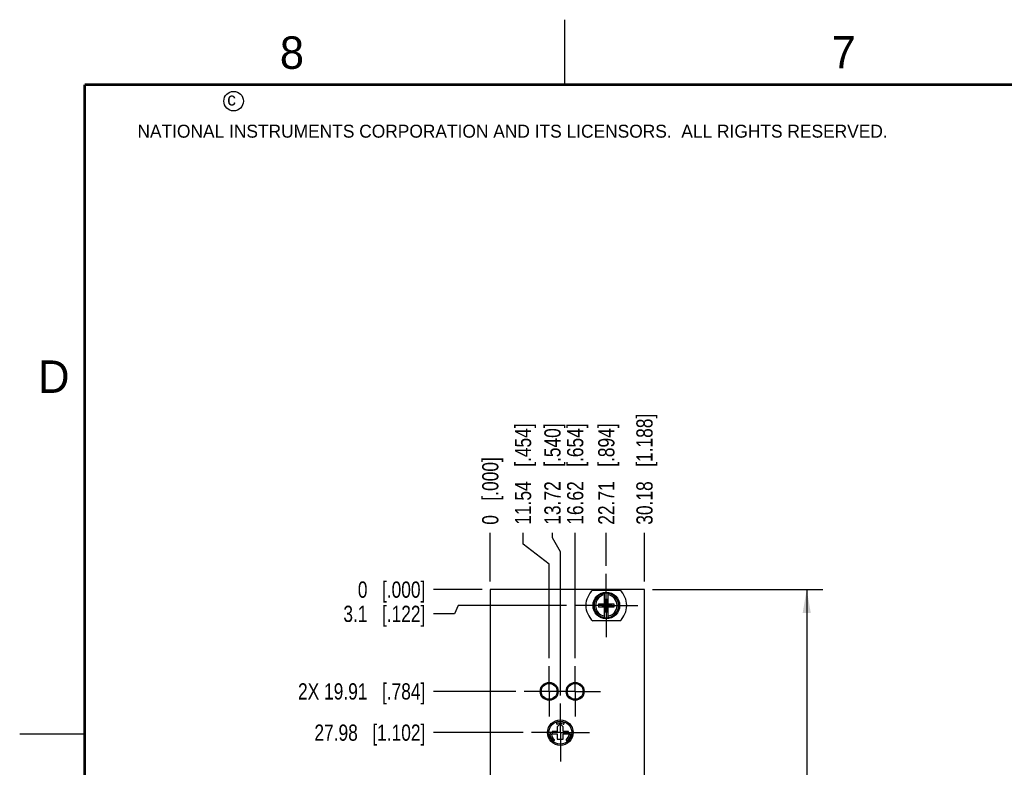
# Model space of a CAD drawing. Header units: inches. Extents: x 0 to 34, y 0 to 22.
# Tile 3 of 176: x 0 to 7.6, y 16.2 to 22. Entities that reach past the tile are written whole.
import ezdxf

# ---------------------------------------------------------------- set-up
doc = ezdxf.new("R2010")
doc.units = ezdxf.units.IN
doc.header["$LTSCALE"] = 1.87
doc.header["$MEASUREMENT"] = 0
doc.linetypes.add('CENTER', pattern=[0.6, 0.375, -0.075, 0.075, -0.075])
doc.layers.get('0').update_dxf_attribs({"linetype": 'CONTINUOUS'})
for name, color, linetype in [('02___PRT_ALL_AXES', 7, 'CONTINUOUS'), ('DEFAULT_1', 7, 'CENTER'), ('DIMENSIONS', 7, 'CONTINUOUS')]:
    doc.layers.add(name, color=color, linetype=linetype)
doc.styles.get("Standard").update_dxf_attribs({"font": 'txt', "width": 0.8})
doc.styles.add('TEXTSTYLE_2', font='txt')
doc.dimstyles.new('DIMSTYLE_1', dxfattribs={"dimtxt": 0.125, "dimasz": 0.18, "dimexe": 0.125, "dimexo": 0.0625, "dimgap": 0.03125, "dimtad": 0, "dimtih": 1, "dimtoh": 1, "dimdsep": 46, "dimtxsty": 'STANDARD', "dimblk": '_FILLED', "dimblk1": '_FILLED', "dimblk2": '_FILLED', "dimcen": 0.09, "dimadec": 0, "dimazin": 0, "dimtp": 0.001, "dimtm": 0.001, "dimtfac": 1, "dimtofl": 0, "dimtmove": 0, "dimatfit": 3, "dimldrblk": '_FILLED', "dimfxl": 1, "dimtolj": 1, "dimarcsym": 0})
doc.dimstyles.new('DIMSTYLE_2', dxfattribs={"dimtxt": 0.125, "dimasz": 0.18, "dimexe": 0.125, "dimexo": 0.0625, "dimgap": 0.03125, "dimtad": 0, "dimtih": 1, "dimtoh": 1, "dimdsep": 46, "dimtxsty": 'STANDARD', "dimblk": '_FILLED', "dimblk1": '_FILLED', "dimblk2": '_FILLED', "dimcen": 0.09, "dimadec": 0, "dimazin": 0, "dimtfac": 1, "dimtofl": 0, "dimtmove": 0, "dimatfit": 3, "dimldrblk": '_FILLED', "dimfxl": 1, "dimtolj": 1, "dimarcsym": 0})
doc.dimstyles.new('DIMSTYLE_4', dxfattribs={"dimtxt": 0.125, "dimasz": 0.18, "dimexe": 0.125, "dimexo": 0.0625, "dimgap": 0.0625, "dimtad": 0, "dimtih": 1, "dimtoh": 1, "dimdsep": 46, "dimtxsty": 'STANDARD', "dimblk": '_FILLED', "dimblk1": '_FILLED', "dimblk2": '_FILLED', "dimcen": 0.09, "dimadec": 0, "dimazin": 0, "dimtp": 0.001, "dimtm": 0.001, "dimtfac": 1, "dimtofl": 0, "dimtmove": 0, "dimatfit": 3, "dimldrblk": '_FILLED', "dimfxl": 1, "dimtolj": 1, "dimarcsym": 0})

# ---------------------------------------------------------------- blocks, each defined once
blk = doc.blocks.new('*D9')
at = {"layer": 'DIMENSIONS', "color": 2, "linetype": 'CONTINUOUS'}
blk.add_line((11.7075, 16.451), (8.9049, 16.451), dxfattribs=at)
at = {"layer": 'DIMENSIONS', "color": 2, "linetype": 'CONTINUOUS', "insert": (8.8424, 16.5135), "char_height": 0.125, "width": 1.725, "attachment_point": 3, "line_spacing_factor": 0.9}
blk.add_mtext('3X 123.83{\\Ftxt.shx;\\W1.000000;\\H0.125000; }[4.875]', dxfattribs=at)
blk = doc.blocks.new('_FILLED')
at = {"color": 0, "linetype": 'BYBLOCK'}
blk.add_solid([(0, 0), (-1, 0.174), (-1, -0.174)], dxfattribs=at)
blk = doc.blocks.new('*D11')
at = {"layer": 'DIMENSIONS', "color": 2, "linetype": 'CONTINUOUS'}
for p, q in [((9.0244, 16.8659), (8.9049, 16.8659)), ((9.3441, 16.676), (9.0244, 16.8659)), ((11.6405, 16.676), (9.3441, 16.676))]:
    blk.add_line(p, q, dxfattribs=at)
at = {"layer": 'DIMENSIONS', "color": 2, "linetype": 'CONTINUOUS', "insert": (8.8424, 16.9284), "char_height": 0.125, "width": 1.425, "attachment_point": 3, "line_spacing_factor": 0.9}
blk.add_mtext('129.54{\\Ftxt.shx;\\W1.000000;\\H0.125000; }[5.100]', dxfattribs=at)
blk = doc.blocks.new('*D12')
at = {"layer": 'DIMENSIONS', "color": 2, "linetype": 'CONTINUOUS'}
for p, q in [((9.2219, 17.0271), (8.9049, 17.0271)), ((9.3847, 16.93), (9.2219, 17.0271)), ((12.1385, 16.93), (9.3847, 16.93))]:
    blk.add_line(p, q, dxfattribs=at)
at = {"layer": 'DIMENSIONS', "color": 2, "linetype": 'CONTINUOUS', "insert": (8.8424, 17.0896), "char_height": 0.125, "width": 1.725, "attachment_point": 3, "line_spacing_factor": 0.9}
blk.add_mtext('3X 135.99{\\Ftxt.shx;\\W1.000000;\\H0.125000; }[5.354]', dxfattribs=at)
blk = doc.blocks.new('*D14')
at = {"layer": 'DIMENSIONS', "color": 2, "linetype": 'CONTINUOUS'}
blk.add_line((10.5488, 17.4874), (8.9049, 17.4874), dxfattribs=at)
at = {"layer": 'DIMENSIONS', "color": 2, "linetype": 'CONTINUOUS', "insert": (8.8424, 17.5499), "char_height": 0.125, "width": 1.425, "attachment_point": 3, "line_spacing_factor": 0.9}
blk.add_mtext('150.15{\\Ftxt.shx;\\W1.000000;\\H0.125000; }[5.911]', dxfattribs=at)
blk = doc.blocks.new('*D33')
at = {"layer": 'DIMENSIONS', "color": 2, "linetype": 'CONTINUOUS'}
for p, q in [((3.8782, 17.9603), (3.8782, 18.047)), ((4.0799, 17.8054), (3.8782, 17.9603)), ((4.0799, 17.082), (4.0799, 17.8054))]:
    blk.add_line(p, q, dxfattribs=at)
at = {"layer": 'DIMENSIONS', "color": 2, "linetype": 'CONTINUOUS', "insert": (3.8157, 18.1095), "char_height": 0.125, "width": 1.225, "attachment_point": 1, "rotation": 90, "line_spacing_factor": 0.9}
blk.add_mtext('11.54{\\Ftxt.shx;\\W1.000000;\\H0.125000; }[.454]', dxfattribs=at)
blk = doc.blocks.new('*D34')
at = {"layer": 'DIMENSIONS', "color": 2, "linetype": 'CONTINUOUS'}
blk.add_line((3.6256, 17.672), (3.6256, 18.047), dxfattribs=at)
at = {"layer": 'DIMENSIONS', "color": 2, "linetype": 'CONTINUOUS', "insert": (3.5631, 18.1095), "char_height": 0.125, "width": 0.825, "attachment_point": 1, "rotation": 90, "line_spacing_factor": 0.9}
blk.add_mtext('0{\\Ftxt.shx;\\W1.000000;\\H0.125000; }[.000]', dxfattribs=at)
blk = doc.blocks.new('*D35')
at = {"layer": 'DIMENSIONS', "color": 2, "linetype": 'CONTINUOUS'}
for p, q in [((4.1048, 18.0079), (4.1048, 18.047)), ((4.1657, 17.901), (4.1048, 18.0079)), ((4.1657, 16.7939), (4.1657, 17.901))]:
    blk.add_line(p, q, dxfattribs=at)
at = {"layer": 'DIMENSIONS', "color": 2, "linetype": 'CONTINUOUS', "insert": (4.0423, 18.1095), "char_height": 0.125, "width": 1.225, "attachment_point": 1, "rotation": 90, "line_spacing_factor": 0.9}
blk.add_mtext('13.72{\\Ftxt.shx;\\W1.000000;\\H0.125000; }[.540]', dxfattribs=at)
blk = doc.blocks.new('*D36')
at = {"layer": 'DIMENSIONS', "color": 2, "linetype": 'CONTINUOUS'}
blk.add_line((4.2799, 17.082), (4.2799, 18.047), dxfattribs=at)
at = {"layer": 'DIMENSIONS', "color": 2, "linetype": 'CONTINUOUS', "insert": (4.2174, 18.1095), "char_height": 0.125, "width": 1.225, "attachment_point": 1, "rotation": 90, "line_spacing_factor": 0.9}
blk.add_mtext('16.62{\\Ftxt.shx;\\W1.000000;\\H0.125000; }[.654]', dxfattribs=at)
blk = doc.blocks.new('*D37')
at = {"layer": 'DIMENSIONS', "color": 2, "linetype": 'CONTINUOUS'}
blk.add_line((4.5197, 17.7934), (4.5197, 18.047), dxfattribs=at)
at = {"layer": 'DIMENSIONS', "color": 2, "linetype": 'CONTINUOUS', "insert": (4.4572, 18.1095), "char_height": 0.125, "width": 1.225, "attachment_point": 1, "rotation": 90, "line_spacing_factor": 0.9}
blk.add_mtext('22.71{\\Ftxt.shx;\\W1.000000;\\H0.125000; }[.894]', dxfattribs=at)
blk = doc.blocks.new('*D39')
at = {"layer": 'DIMENSIONS', "color": 2, "linetype": 'CONTINUOUS'}
for p, q in [((3.3779, 17.4874), (3.3503, 17.4232)), ((4.2137, 17.4874), (3.3779, 17.4874)), ((3.3503, 17.4232), (3.1881, 17.4232))]:
    blk.add_line(p, q, dxfattribs=at)
at = {"layer": 'DIMENSIONS', "color": 2, "linetype": 'CONTINUOUS', "insert": (3.1256, 17.4857), "char_height": 0.125, "width": 1.025, "attachment_point": 3, "line_spacing_factor": 0.9}
blk.add_mtext('3.1{\\Ftxt.shx;\\W1.000000;\\H0.125000; }[.122]', dxfattribs=at)
blk = doc.blocks.new('*D40')
at = {"layer": 'DIMENSIONS', "color": 2, "linetype": 'CONTINUOUS'}
blk.add_line((3.5631, 17.6095), (3.1881, 17.6095), dxfattribs=at)
at = {"layer": 'DIMENSIONS', "color": 2, "linetype": 'CONTINUOUS', "insert": (3.1256, 17.672), "char_height": 0.125, "width": 0.825, "attachment_point": 3, "line_spacing_factor": 0.9}
blk.add_mtext('0{\\Ftxt.shx;\\W1.000000;\\H0.125000; }[.000]', dxfattribs=at)
blk = doc.blocks.new('*D41')
at = {"layer": 'DIMENSIONS', "color": 2, "linetype": 'CONTINUOUS'}
blk.add_line((3.8235, 16.8256), (3.1881, 16.8256), dxfattribs=at)
at = {"layer": 'DIMENSIONS', "color": 2, "linetype": 'CONTINUOUS', "insert": (3.1256, 16.8881), "char_height": 0.125, "width": 1.525, "attachment_point": 3, "line_spacing_factor": 0.9}
blk.add_mtext('2X 19.91{\\Ftxt.shx;\\W1.000000;\\H0.125000; }[.784]', dxfattribs=at)
blk = doc.blocks.new('*D42')
at = {"layer": 'DIMENSIONS', "color": 2, "linetype": 'CONTINUOUS'}
blk.add_line((3.8798, 16.508), (3.1881, 16.508), dxfattribs=at)
at = {"layer": 'DIMENSIONS', "color": 2, "linetype": 'CONTINUOUS', "insert": (3.1256, 16.5705), "char_height": 0.125, "width": 1.325, "attachment_point": 3, "line_spacing_factor": 0.9}
blk.add_mtext('27.98{\\Ftxt.shx;\\W1.000000;\\H0.125000; }[1.102]', dxfattribs=at)
blk = doc.blocks.new('*D43')
at = {"layer": 'DIMENSIONS', "color": 2, "linetype": 'CONTINUOUS'}
for p, q in [((3.3056, 10.9475), (3.1881, 10.9475)), ((3.3321, 10.9167), (3.3056, 10.9475)), ((3.8832, 10.9167), (3.3321, 10.9167))]:
    blk.add_line(p, q, dxfattribs=at)
at = {"layer": 'DIMENSIONS', "color": 2, "linetype": 'CONTINUOUS', "insert": (3.1256, 11.01), "char_height": 0.125, "width": 1.125, "attachment_point": 3, "line_spacing_factor": 0.9}
blk.add_mtext('170{\\Ftxt.shx;\\W1.000000;\\H0.125000; }[6.693]', dxfattribs=at)
blk = doc.blocks.new('*D44')
at = {"layer": 'DIMENSIONS', "color": 2, "linetype": 'CONTINUOUS'}
blk.add_line((3.5631, 10.7926), (3.1881, 10.7926), dxfattribs=at)
at = {"layer": 'DIMENSIONS', "color": 2, "linetype": 'CONTINUOUS', "insert": (3.1256, 10.8551), "char_height": 0.125, "width": 1.425, "attachment_point": 3, "line_spacing_factor": 0.9}
blk.add_mtext('173.15{\\Ftxt.shx;\\W1.000000;\\H0.125000; }[6.817]', dxfattribs=at)
blk = doc.blocks.new('*D49')
at = {"layer": 'DIMENSIONS', "color": 2, "linetype": 'CONTINUOUS'}
blk.add_line((4.1635, 15.1461), (3.1881, 15.1461), dxfattribs=at)
at = {"layer": 'DIMENSIONS', "color": 2, "linetype": 'CONTINUOUS', "insert": (3.1256, 15.2086), "char_height": 0.125, "width": 1.325, "attachment_point": 3, "line_spacing_factor": 0.9}
blk.add_mtext('62.57{\\Ftxt.shx;\\W1.000000;\\H0.125000; }[2.463]', dxfattribs=at)
blk = doc.blocks.new('*D50')
at = {"layer": 'DIMENSIONS', "color": 2, "linetype": 'CONTINUOUS'}
blk.add_line((4.1635, 12.8748), (3.1881, 12.8748), dxfattribs=at)
at = {"layer": 'DIMENSIONS', "color": 2, "linetype": 'CONTINUOUS', "insert": (3.1256, 12.9373), "char_height": 0.125, "width": 1.425, "attachment_point": 3, "line_spacing_factor": 0.9}
blk.add_mtext('120.26{\\Ftxt.shx;\\W1.000000;\\H0.125000; }[4.735]', dxfattribs=at)
blk = doc.blocks.new('*D52')
at = {"layer": 'DIMENSIONS', "color": 2, "linetype": 'CONTINUOUS'}
blk.add_line((4.8138, 17.672), (4.8138, 18.047), dxfattribs=at)
at = {"layer": 'DIMENSIONS', "color": 2, "linetype": 'CONTINUOUS', "insert": (4.7513, 18.1095), "char_height": 0.125, "width": 1.325, "attachment_point": 1, "rotation": 90, "line_spacing_factor": 0.9}
blk.add_mtext('30.18{\\Ftxt.shx;\\W1.000000;\\H0.125000; }[1.188]', dxfattribs=at)
blk = doc.blocks.new('*D54')
at = {"layer": 'DIMENSIONS', "color": 2, "linetype": 'CONTINUOUS'}
for p, q in [((4.8763, 17.6095), (6.1888, 17.6095)), ((6.0638, 17.6095), (6.0638, 13.8061)), ((6.0638, 10.7217), (6.0638, 13.5561)), ((4.6762, 10.7217), (6.1888, 10.7217))]:
    blk.add_line(p, q, dxfattribs=at)
at = {"layer": 'DIMENSIONS', "color": 2, "linetype": 'CONTINUOUS', "xscale": 0.18, "yscale": 0.18, "zscale": 0.18}
for p, rotation in [((6.0638, 17.6095), 90), ((6.0638, 10.7217), 270)]:
    blk.add_blockref('_FILLED', p, dxfattribs=dict(at, rotation=rotation))
at = {"layer": 'DIMENSIONS', "color": 2, "linetype": 'CONTINUOUS', "insert": (6.0638, 13.7436), "char_height": 0.125, "width": 1.625, "attachment_point": 2, "line_spacing_factor": 0.9}
blk.add_mtext('(174.95{\\Ftxt.shx;\\W1.000000;\\H0.125000; }[6.888])', dxfattribs=at)

msp = doc.modelspace()

# ---------------------------------------------------------------- linework, layer by layer
at = {"color": 2, "linetype": 'CONTINUOUS'}
for p, q in [((4.2, 21.5), (4.2, 22)), ((0, 16.5), (0.5, 16.5))]:
    msp.add_line(p, q, dxfattribs=at)
at = {"color": 7, "linetype": 'CONTINUOUS'}
for p, q in [((3.6256, 17.6095), (3.6256, 10.7926)), ((4.8138, 17.6095), (3.6256, 17.6095)), ((4.4159, 17.6059), (4.6234, 17.6059)), ((4.8138, 10.7926), (4.8138, 17.6095)), ((4.5059, 17.4992), (4.5059, 17.5821)), ((4.508, 17.4389), (4.5314, 17.536)), ((4.508, 17.536), (4.508, 17.4992)), ((4.5314, 17.4389), (4.508, 17.536)), ((4.508, 17.536), (4.5314, 17.536)), ((4.5314, 17.4992), (4.5314, 17.536)), ((4.5335, 17.4992), (4.5335, 17.5821)), ((4.4626, 17.4737), (4.4626, 17.5012)), ((4.4626, 17.4737), (4.5768, 17.5012)), ((4.4626, 17.5012), (4.5059, 17.5012)), ((4.5768, 17.4737), (4.4626, 17.5012)), ((4.5059, 17.4737), (4.4626, 17.4737)), ((4.5059, 17.4992), (4.508, 17.4992)), ((4.5059, 17.3928), (4.5059, 17.4757)), ((4.5059, 17.4757), (4.508, 17.4757)), ((4.508, 17.4757), (4.5314, 17.4992)), ((4.5314, 17.4757), (4.508, 17.4992)), ((4.508, 17.4757), (4.508, 17.4389)), ((4.5335, 17.4992), (4.5314, 17.4992)), ((4.5314, 17.4389), (4.5314, 17.4757)), ((4.5335, 17.4757), (4.5314, 17.4757)), ((4.5335, 17.5012), (4.5768, 17.5012)), ((4.5335, 17.3928), (4.5335, 17.4757)), ((4.5768, 17.4737), (4.5335, 17.4737)), ((4.5768, 17.5012), (4.5768, 17.4737)), ((4.508, 17.4389), (4.5314, 17.4389)), ((4.6234, 17.3689), (4.4159, 17.3689)), ((4.1622, 16.5737), (4.1413, 16.5529)), ((4.1413, 16.5529), (4.1413, 16.5178)), ((4.1886, 16.5529), (4.1678, 16.5737)), ((4.1886, 16.5178), (4.1886, 16.5529)), ((4.0843, 16.5079), (4.0863, 16.5099)), ((4.0863, 16.5059), (4.0843, 16.5079)), ((4.102, 16.5178), (4.102, 16.4981)), ((4.1413, 16.5178), (4.102, 16.5178)), ((4.102, 16.4981), (4.1413, 16.4981)), ((4.1413, 16.4981), (4.1413, 16.4567)), ((4.228, 16.5178), (4.1886, 16.5178)), ((4.1886, 16.4567), (4.1886, 16.4981)), ((4.1886, 16.4981), (4.228, 16.4981)), ((4.228, 16.4981), (4.228, 16.5178)), ((4.2437, 16.5099), (4.2457, 16.5079)), ((4.2457, 16.5079), (4.2437, 16.5059)), ((4.1413, 16.4567), (4.1886, 16.4567))]:
    msp.add_line(p, q, dxfattribs=at)
at = {"color": 7, "linetype": 'CONTINUOUS', "const_width": 0.02}
for points in [[(0.5, 21.5), (0.5, 0.5)], [(33.5, 21.5), (0.5, 21.5)]]:
    msp.add_lwpolyline(points, dxfattribs=at)
at = {"color": 2, "linetype": 'CONTINUOUS'}
msp.add_circle((1.6484, 21.3727), 0.0754, dxfattribs=at)
at = {"color": 7, "linetype": 'CONTINUOUS'}
for centre, radius in [((4.5197, 17.4874), 0.1025), ((4.5197, 17.4874), 0.098), ((4.0799, 16.8256), 0.061), ((4.2799, 16.8256), 0.061), ((4.1657, 16.508), 0.0984), ((4.165, 16.5079), 0.0886)]:
    msp.add_circle(centre, radius, dxfattribs=at)
for centre, radius, start, end in [((4.5197, 17.4874), 0.1575, 131.20295, 228.79705), ((4.5197, 17.4874), 0.1575, 311.20295, 48.79705), ((4.5197, 17.4874), 0.0947, 98.36374, 261.63626), ((4.5197, 17.4874), 0.0832, 99.53359, 260.46641), ((4.5197, 17.4874), 0.0956, 81.71661, 98.28339), ((4.5197, 17.4874), 0.0947, 278.36374, 81.63626), ((4.5197, 17.4874), 0.0832, 279.53359, 80.46641), ((4.5197, 17.4874), 0.0956, 261.71661, 278.28339), ((4.1412, 16.5794), 0.00571, 108.41678, 288.41678), ((4.165, 16.5079), 0.0811, 71.58322, 108.41678), ((4.165, 16.5079), 0.0697, 71.58322, 108.41678), ((4.165, 16.5709), 0.00394, 45, 135), ((4.1888, 16.5794), 0.00571, 251.58322, 71.58322), ((4.0911, 16.4928), 0.00571, 11.58322, 191.58322), ((4.165, 16.5079), 0.0811, 191.58322, 228.41678), ((4.165, 16.5079), 0.0787, 178.56746, 181.43254), ((4.165, 16.5079), 0.0697, 191.58322, 228.41678), ((4.165, 16.5079), 0.0697, 311.58322, 348.41678), ((4.165, 16.5079), 0.0811, 311.58322, 348.41678), ((4.2388, 16.4928), 0.00571, 348.41678, 168.41678), ((4.165, 16.5079), 0.0787, 358.56746, 1.43254), ((4.1149, 16.4515), 0.00571, 228.41678, 48.41678), ((4.215, 16.4515), 0.00571, 131.58322, 311.58322)]:
    msp.add_arc(centre, radius, start, end, dxfattribs=at)
at = {"layer": '02___PRT_ALL_AXES', "color": 7, "linetype": 'CENTER'}
for p, q in [((4.0799, 16.8256), (4.0799, 17.0195)), ((4.2799, 16.8256), (4.2799, 17.0195)), ((4.0799, 16.8256), (3.886, 16.8256)), ((4.0799, 16.8256), (4.0799, 16.6317)), ((4.0799, 16.8256), (4.086, 16.8256)), ((4.2799, 16.8256), (4.086, 16.8256)), ((4.2799, 16.8256), (4.2799, 16.6317)), ((4.2799, 16.8256), (4.4738, 16.8256))]:
    msp.add_line(p, q, dxfattribs=at)
at = {"layer": '02___PRT_ALL_AXES', "color": 7, "linetype": 'CONTINUOUS'}
for centre in [(4.0799, 16.8256), (4.2799, 16.8256)]:
    msp.add_circle(centre, 0.0689, dxfattribs=at)
at = {"layer": 'DEFAULT_1', "color": 7, "linetype": 'CENTER'}
for p, q in [((4.5197, 17.4874), (4.5197, 17.7309)), ((4.5197, 17.4874), (4.2762, 17.4874)), ((4.5197, 17.4874), (4.5197, 17.2439)), ((4.5197, 17.4874), (4.7632, 17.4874)), ((4.1657, 16.508), (4.1657, 16.7314)), ((4.1657, 16.508), (3.9423, 16.508)), ((4.1657, 16.508), (4.1657, 16.2845)), ((4.1657, 16.508), (4.3891, 16.508))]:
    msp.add_line(p, q, dxfattribs=at)

# ---------------------------------------------------------------- texts
at = {"color": 2, "linetype": 'CONTINUOUS', "attachment_point": 1, "line_spacing_factor": 0.9, "style": 'TEXTSTYLE_2'}
for s, insert, char_height, width in [('8', (2.0046, 21.8713), 0.25, 0.25), ('7', (6.2556, 21.8743), 0.25, 0.25), ('c', (1.599, 21.4388), 0.1, 0.1), ('NATIONAL INSTRUMENTS CORPORATION AND ITS LICENSORS.  ALL RIGHTS RESERVED.', (0.9071, 21.1911), 0.1, 7.3), ('D', (0.1424, 19.375), 0.25, 0.25)]:
    msp.add_mtext(s, dxfattribs=dict(at, insert=insert, char_height=char_height, width=width))

# ---------------------------------------------------------------- dimensions: what is measured, and where the dimension line sits
at = {"layer": 'DIMENSIONS', "color": 2, "linetype": 'CONTINUOUS'}
for feature_location, offset, dtype, origin, dimstyle, picture, middle in [((4.8138, 17.672), (0, 0.375), 1, (3.6256, 17.6095), 'DIMSTYLE_1', '*D52', (4.8138, 18.772)), ((4.0799, 17.082), (-0.2017, 0.965), 0, (3.6256, 17.6095), 'DIMSTYLE_1', '*D33', (3.8782, 18.722)), ((4.1657, 16.7939), (-0.061, 1.2531), 0, (3.6256, 16.7314), 'DIMSTYLE_1', '*D35', (4.1048, 18.722)), ((4.2799, 17.082), (0, 0.965), 1, (3.6256, 17.0195), 'DIMSTYLE_1', '*D36', (4.2799, 18.722)), ((4.5197, 17.7934), (0, 0.2535), 1, (3.6256, 17.7309), 'DIMSTYLE_1', '*D37', (4.5197, 18.722)), ((3.625600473, 17.6719906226), (0, 0.375), 1, (3.625600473, 17.6094906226), 'DIMSTYLE_2', '*D34', (3.625600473, 18.5219906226)), ((3.563100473, 17.6094906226), (-0.375, 0), 0, (3.625600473, 17.6094906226), 'DIMSTYLE_2', '*D40', (2.713100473, 17.6094906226)), ((3.5631, 10.7926), (-0.375, 0), 0, (3.6256, 17.6095), 'DIMSTYLE_1', '*D44', (2.4131, 10.7926)), ((4.1635, 12.8748), (-0.9754, 0), 0, (4.226, 17.6095), 'DIMSTYLE_1', '*D50', (2.4131, 12.8748)), ((3.8798, 16.508), (-0.6917, 0), 0, (3.9423, 17.6095), 'DIMSTYLE_1', '*D42', (2.4631, 16.508)), ((4.1635, 15.1461), (-0.9754, 0), 0, (4.226, 17.6095), 'DIMSTYLE_1', '*D49', (2.4631, 15.1461)), ((3.8832, 10.9167), (-0.6951, 0.0308), 0, (3.9457, 17.6095), 'DIMSTYLE_1', '*D43', (2.5631, 10.9475)), ((4.2137, 17.4874), (-1.0256, -0.0643), 0, (3.6256, 17.6095), 'DIMSTYLE_1', '*D39', (2.6131, 17.4232)), ((10.5488, 17.4874), (-1.6439, 0), 0, (10.6113, 11.576), 'DIMSTYLE_1', '*D14', (8.1299, 17.4874)), ((11.6405, 16.676), (-2.7356, 0.1899), 0, (11.703, 11.576), 'DIMSTYLE_1', '*D11', (8.1299, 16.8659))]:
    dim = msp.add_ordinate_dim(feature_location=feature_location, offset=offset, dtype=dtype, origin=origin, dimstyle=dimstyle, dxfattribs=at)
    dim.commit()
    dim.dimension.update_dxf_attribs({"geometry": picture, "text_midpoint": middle})
for feature_location, offset, origin, text, picture, middle in [((3.8235, 16.8256), (-0.6354, 0), (3.886, 17.6095), '2X <>', '*D41', (2.3631, 16.8256)), ((12.1385, 16.93), (-3.2336, 0.0971), (12.201, 11.576), '3X <>', '*D12', (7.9799, 17.0271)), ((11.7074752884, 16.4510260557), (-2.8025511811, 0), (11.7699752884, 11.5760260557), '3X <>', '*D9', (7.9799241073, 16.4510260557))]:
    dim = msp.add_ordinate_dim(feature_location=feature_location, offset=offset, dtype=0, origin=origin, text=text, dimstyle='DIMSTYLE_1', dxfattribs=at)
    dim.commit()
    dim.dimension.update_dxf_attribs({"geometry": picture, "text_midpoint": middle})
dim = msp.add_linear_dim(base=(6.0638, 10.7217), p1=(4.8138, 17.6095), p2=(4.6137, 10.7217), angle=270, text='(<>)', dimstyle='DIMSTYLE_4', dxfattribs=at)
dim.commit()
dim.dimension.update_dxf_attribs({"geometry": '*D54', "text_midpoint": (6.0638, 13.6811), "dimtype": 160})

doc.saveas('drawing.dxf')
